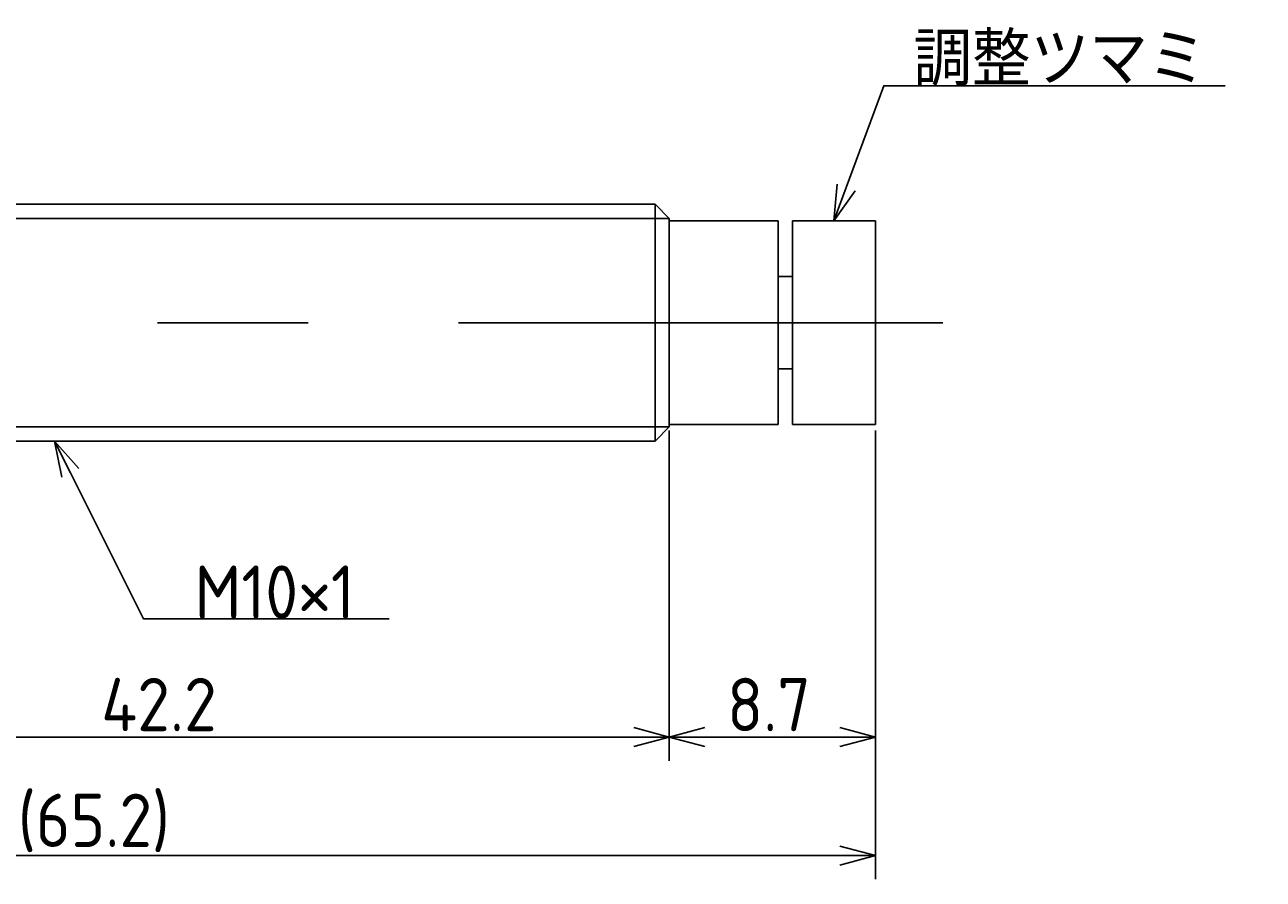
# Model space of a CAD drawing. Extents: x 147 to 305, y 124 to 180.
# Tile 4 of 4: x 252 to 305, y 144 to 180. Entities that reach past the tile are written whole.
import ezdxf

# ---------------------------------------------------------------- set-up
doc = ezdxf.new("R2010")
doc.units = 0
doc.linetypes.add('CENTER', pattern=[50.8, 31.75, -6.35, 6.35, -6.35])
doc.layers.get('0').update_dxf_attribs({"linetype": 'CONTINUOUS'})
doc.layers.get('DEFPOINTS').update_dxf_attribs({"linetype": 'CONTINUOUS'})
doc.layers.add('図形', color=7, linetype='CONTINUOUS')
doc.layers.add('寸法_文字', color=3, linetype='CONTINUOUS')
doc.layers.get('0').off()
doc.styles.add('DIMENSION', font='isocp.shx', dxfattribs={"bigfont": 'bigfont.shx'})
doc.dimstyles.get("Standard").update_dxf_attribs({"dimtxt": 0.18, "dimasz": 0.18, "dimexe": 0.18, "dimexo": 0.0625, "dimgap": 0.09, "dimtad": 0, "dimtih": 1, "dimtoh": 1, "dimzin": 0, "dimcen": 0.09, "dimazin": 3, "dimtfac": 1, "dimtofl": 0, "dimtmove": 0, "dimatfit": 3})

# ---------------------------------------------------------------- blocks, each defined once
blk = doc.blocks.new('_OPEN30')
at = {"color": 0, "linetype": 'BYBLOCK'}
for p, q in [((-1, 0.268), (0, 0)), ((0, 0), (-1, -0.268)), ((0, 0), (-1, 0))]:
    blk.add_line(p, q, dxfattribs=at)
blk = doc.blocks.new('*U14')
at = {"layer": '寸法_文字', "color": 3, "style": 'DIMENSION'}
blk.add_text('8.7', height=2.25, dxfattribs=at).set_placement((282.1375, 150.25))
blk = doc.blocks.new('*D13')
at = {"layer": 'DEFPOINTS', "color": 0}
for p in [(288.4, 163.2), (279.7, 163.1), (279.7, 150)]:
    blk.add_point(p, dxfattribs=at)
at = {"layer": '寸法_文字', "color": 3}
for p, q in [((279.7, 162.85), (279.7, 149)), ((288.4, 162.95), (288.4, 149)), ((286.9, 150), (281.2, 150))]:
    blk.add_line(p, q, dxfattribs=at)
at = {"layer": '図形'}
blk.add_blockref('*U14', (0, 0), dxfattribs=at)
at = {"layer": '寸法_文字', "color": 3, "xscale": 1.5, "yscale": 1.5, "zscale": 1.5, "rotation": 180}
blk.add_blockref('_OPEN30', (279.7, 150), dxfattribs=at)
at = {"layer": '寸法_文字', "color": 3, "xscale": 1.5, "yscale": 1.5, "zscale": 1.5}
blk.add_blockref('_OPEN30', (288.4, 150), dxfattribs=at)
blk = doc.blocks.new('*U16')
at = {"layer": '寸法_文字', "color": 3, "style": 'DIMENSION'}
blk.add_text('42.2', height=2.25, dxfattribs=at).set_placement((255.72, 150.25))
blk = doc.blocks.new('*D15')
at = {"layer": 'DEFPOINTS', "color": 0}
for p in [(237.5, 163.6), (279.7, 163.2), (237.5, 150)]:
    blk.add_point(p, dxfattribs=at)
at = {"layer": '寸法_文字', "color": 3}
for p, q in [((237.5, 163.35), (237.5, 149)), ((279.7, 162.95), (279.7, 149)), ((278.2, 150), (239, 150))]:
    blk.add_line(p, q, dxfattribs=at)
at = {"layer": '図形'}
blk.add_blockref('*U16', (0, 0), dxfattribs=at)
at = {"layer": '寸法_文字', "color": 3, "xscale": 1.5, "yscale": 1.5, "zscale": 1.5, "rotation": 180}
blk.add_blockref('_OPEN30', (237.5, 150), dxfattribs=at)
at = {"layer": '寸法_文字', "color": 3, "xscale": 1.5, "yscale": 1.5, "zscale": 1.5}
blk.add_blockref('_OPEN30', (279.7, 150), dxfattribs=at)
blk = doc.blocks.new('*U22')
at = {"layer": '寸法_文字', "color": 3, "style": 'DIMENSION'}
blk.add_text('(65.2)', height=2.25, dxfattribs=at).set_placement((252.2, 145.3625))
blk = doc.blocks.new('*D21')
at = {"layer": 'DEFPOINTS', "color": 0}
for p in [(223.2, 164.5), (288.4, 163.2), (223.2, 145)]:
    blk.add_point(p, dxfattribs=at)
at = {"layer": '寸法_文字', "color": 3}
for p, q in [((223.2, 164.25), (223.2, 144)), ((288.4, 162.95), (288.4, 144)), ((286.9, 145), (224.7, 145))]:
    blk.add_line(p, q, dxfattribs=at)
at = {"layer": '図形'}
blk.add_blockref('*U22', (0, 0), dxfattribs=at)
at = {"layer": '寸法_文字', "color": 3, "xscale": 1.5, "yscale": 1.5, "zscale": 1.5, "rotation": 180}
blk.add_blockref('_OPEN30', (223.2, 145), dxfattribs=at)
at = {"layer": '寸法_文字', "color": 3, "xscale": 1.5, "yscale": 1.5, "zscale": 1.5}
blk.add_blockref('_OPEN30', (288.4, 145), dxfattribs=at)
blk = doc.blocks.new('*U39')
at = {"layer": '寸法_文字'}
blk.add_lwpolyline([(254.421, 161.158), (257.5, 155), (260, 155), (267.875, 155)], dxfattribs=at)
at = {"layer": '寸法_文字', "xscale": 1.5, "yscale": 1.5, "zscale": 1.5, "rotation": 116.565051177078}
blk.add_blockref('_OPEN30', (253.75, 162.5), dxfattribs=at)
blk = doc.blocks.new('*U40')
at = {"layer": '寸法_文字', "style": 'DIMENSION'}
blk.add_text('M10×1', height=2.25, dxfattribs=at).set_placement((259.6625, 155))
blk = doc.blocks.new('*U43')
at = {"layer": '寸法_文字'}
blk.add_lwpolyline([(287.169, 173.208), (288.75, 177.5), (290, 177.5), (303.163, 177.5)], dxfattribs=at)
at = {"layer": '寸法_文字', "xscale": 1.5, "yscale": 1.5, "zscale": 1.5, "rotation": 249.7751405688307}
blk.add_blockref('_OPEN30', (286.65, 171.8), dxfattribs=at)
blk = doc.blocks.new('*U44')
at = {"layer": '寸法_文字', "color": 3, "style": 'DIMENSION'}
blk.add_text('調整ツマミ', height=2.25, dxfattribs=at).set_placement((290, 177.5))

msp = doc.modelspace()

# ---------------------------------------------------------------- linework, layer by layer
at = {"layer": '図形'}
for p, q in [((239.604, 172.5), (279.1, 172.5)), ((279.1, 162.5), (279.1, 172.5)), ((279.7, 171.9), (279.1, 172.5)), ((279.7, 163.1), (279.7, 171.9)), ((279.7, 171.8), (284.3, 171.8)), ((284.3, 163.2), (284.3, 171.8)), ((284.9, 171.8), (288.4, 171.8)), ((284.9, 163.2), (284.9, 171.8)), ((288.4, 163.2), (288.4, 171.8)), ((284.3, 169.45), (284.9, 169.45)), ((284.3, 165.55), (284.9, 165.55)), ((279.7, 163.2), (284.3, 163.2)), ((284.9, 163.2), (288.4, 163.2)), ((279.7, 163.1), (279.1, 162.5)), ((239.6, 162.5), (279.1, 162.5))]:
    msp.add_line(p, q, dxfattribs=at)
at = {"layer": '図形', "color": 3}
for p, q in [((239, 171.9), (279.7, 171.9)), ((239, 163.1), (279.7, 163.1))]:
    msp.add_line(p, q, dxfattribs=at)
at = {"layer": '図形', "color": 3, "linetype": 'CENTER'}
msp.add_line((220, 167.5), (291.25, 167.5), dxfattribs=at)

# ---------------------------------------------------------------- block references
at = {"layer": '図形'}
for name in ['*U44', '*U43', '*U39', '*U40']:
    msp.add_blockref(name, (0, 0), dxfattribs=at)

# ---------------------------------------------------------------- dimensions: what is measured, and where the dimension line sits
at = {"layer": '寸法_文字'}
dim = msp.add_linear_dim(base=(223.2, 145), p1=(288.4, 163.2), p2=(223.2, 164.5), text='(<>)', dimstyle='Standard', override={"dimscale": 0.5}, dxfattribs=at)
dim.commit()
dim.dimension.update_dxf_attribs({"geometry": '*D21', "text_midpoint": (255.8, 145), "dimtype": 128})
for base, p1, p2, picture, middle in [((237.5, 150), (279.7, 163.2), (237.5, 163.6), '*D15', (258.6, 150)), ((279.7, 150), (288.4, 163.2), (279.7, 163.1), '*D13', (284.05, 150))]:
    dim = msp.add_linear_dim(base=base, p1=p1, p2=p2, dimstyle='Standard', override={"dimscale": 0.5}, dxfattribs=at)
    dim.commit()
    dim.dimension.update_dxf_attribs({"geometry": picture, "text_midpoint": middle, "dimtype": 128})

doc.saveas('drawing.dxf')
